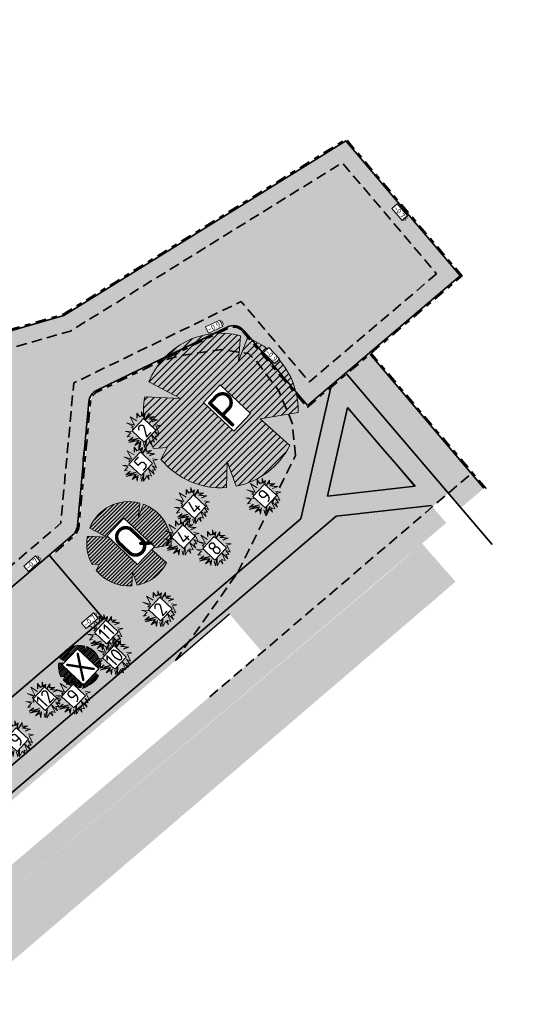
# Model space of a CAD drawing. Header units: metres. Extents: x 104013 to 108981, y 427946 to 428479.
# Tile 29 of 256: x 104606 to 104642, y 428227 to 428297. Entities that reach past the tile are written whole.
import ezdxf

# ---------------------------------------------------------------- set-up
doc = ezdxf.new("R2010")
doc.units = ezdxf.units.M
doc.linetypes.add('DASHED2', pattern=[0.375, 0.25, -0.125])
doc.linetypes.add('VH-OPSLUITBAND', pattern=[10, 4, -2, 2, -2])
for name, color, linetype, true_color in [('_ERFTOEGANGSWEG', 2, 'Continuous', 0xffff00), ('N-WE-VH-RITTERTEGEL', 7, 'Continuous', 0xa5cd98), ('N-WE-VH-VERHARDING-AP_GROEN1', 7, 'Continuous', 0xdbffb8), ('N-WE-VH-VERHARDING-AP_PLEIN', 7, 'Continuous', 0x7f6f3f), ('N-WE-VH-VERHARDING-AP_RIJBAAN-ELEMENT', 7, 'Continuous', 0x7f4f3f)]:
    doc.layers.add(name, color=color, linetype=linetype, true_color=true_color)
for name, color, linetype, lineweight in [("N-WE-GR-BOOM-S (Betula albosinensis 'Fascination'", 162, 'Continuous', 0), ('N-WE-GR-BOOM-S (Sorbus aucuparia)', 117, 'Continuous', 0), ('N-WE-GR-HEESTER-S (Cornus mas)', 84, 'Continuous', 0), ('N-WE-GR-HEESTER-S (Corylus avellana)', 114, 'Continuous', 0), ('N-WE-GR-HEESTER-S (Euonymus europaeus)', 104, 'Continuous', 0), ("N-WE-GR-HEESTER-S (Hypericum 'Hidcote')", 34, 'Continuous', 0), ('N-WE-GR-HEESTER-S (Ilex x aquipernyi)', 124, 'Continuous', 0), ('N-WE-GR-HEESTER-S (Rhamnus frangula)', 94, 'Continuous', 0), ('N-WE-GR-HEESTER-S (Sambucus nigra)', 64, 'Continuous', 0), ('N-WE-GR-HEESTER-S (Viburnum bodnantense)', 74, 'Continuous', 0), ('N-WE-GR-SOORTAANDUIDING-T25 (BOMEN)', 7, 'Continuous', 0), ('N-WE-GR-SOORTAANDUIDING-T25 (HEESTERS)', 7, 'Continuous', 0), ('N-WE-GW-HOOGTE_AFWERKHOOGTE-T25', 7, 'Continuous', 0), ('N-WE-VH-KANTOPSLUITING_OPSLUITBAND-G', 150, 'VH-OPSLUITBAND', 35), ('N-WE-VH-VERHARDING-G', 7, 'Continuous', 35)]:
    doc.layers.add(name, color=color, linetype=linetype, lineweight=lineweight)
for name, color, linetype, lineweight, true_color in [("N-WE-GR-BOOM-S (Juglans regia 'Broadview')", 7, 'Continuous', 0, 0x00b8b8), ('N-WE-GR-GRAS_KRUIDENRIJK-V', 7, 'Continuous', 18, 0xa5cd98), ('N-WE-VH-VERHARDING_HALFVERHARDING-V', 7, 'Continuous', 18, 0xd7aa8c)]:
    doc.layers.add(name, color=color, linetype=linetype, lineweight=lineweight, true_color=true_color)
doc.layers.add('N-WE-VH-VERHARDING-AP_BEBOUWING', color=41, linetype='Continuous')
doc.styles.add('NLCS-ISO-M200-T25', font='NLCS-ISO.ttf', dxfattribs={"height": 0.5})
doc.styles.add('NLCS-ISO-M500-T25', font='NLCS-ISO.ttf', dxfattribs={"height": 1.25})

# ---------------------------------------------------------------- blocks, each defined once
blk = doc.blocks.new('SGR-BOOM_08')
h = blk.add_hatch()
h.set_pattern_fill('ANSI31', color=256, scale=0.1)
h.set_pattern_definition([(45, (0, 0), (-0.2245064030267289, 0.2245064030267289), [])])
h.paths.add_polyline_path([(1.729677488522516, 4.72825667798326), (1.139276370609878, 3.206509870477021), (1.287418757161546, 4.867314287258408, 0.3794379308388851), (-4.677869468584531, 1.861647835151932), (-2.630086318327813, 0.7854955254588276), (-4.954333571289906, 0.8959767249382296, 0.1748934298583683), (-4.384991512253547, -2.473872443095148), (-3.501537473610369, -2.418451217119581), (-3.897906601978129, -3.186615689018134, 0.2439594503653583), (0.3605688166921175, -5.021771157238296), (0.4192016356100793, -3.330164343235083), (0.9916979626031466, -4.936064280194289, 0.2301548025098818), (4.494088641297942, -2.269661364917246), (2.562831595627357, -0.5501398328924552), (5.033028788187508, -0.1296790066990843, 0.3219437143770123)])
h.paths.add_polyline_path([(0.15, 0, -1), (-0.15, 0, -1)], flags=16)
at = {"ltscale": 20, "flags": 128}
for points in [[(1.287419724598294, 4.867325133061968), (1.139276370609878, 3.206509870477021), (1.729681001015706, 4.728265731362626)], [(-4.954350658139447, 0.8959775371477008), (-2.630086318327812, 0.7854955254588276), (-4.677881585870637, 1.861654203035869)], [(5.033035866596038, -0.1296778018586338), (2.562831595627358, -0.5501398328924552), (4.494110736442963, -2.269681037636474)], [(-3.897908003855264, -3.186618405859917), (-3.501537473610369, -2.418451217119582), (-4.385006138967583, -2.473873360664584)], [(0.991715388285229, -4.936113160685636), (0.4192016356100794, -3.330164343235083), (0.3605683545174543, -5.021784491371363)]]:
    blk.add_lwpolyline(points, dxfattribs=at)
blk.add_lwpolyline([(5.033028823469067, -0.129677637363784, 0.3219436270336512), (1.729677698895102, 4.72825660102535, 0.3219436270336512)], format="xyb", dxfattribs=at)
blk.add_circle((0, 0), 0.15)
at = {"ltscale": 20}
for start, end in [(75.18440999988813, 158.298953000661), (169.7490490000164, 209.4302330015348), (281.3600670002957, 333.2046490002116), (219.2666920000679, 274.1068389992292)]:
    blk.add_arc((0, 0), 5.034699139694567, start, end, dxfattribs=at)
blk = doc.blocks.new('SGR-HEESTER_06')
at = {"ltscale": 0.5, "flags": 128}
for points in [[(-0.2472573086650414, 0.4038295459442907), (-0.5700983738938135, 0.6023965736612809), (-0.3528016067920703, 0.1990556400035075), (-0.7377243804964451, 0.3107499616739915), (-0.4148887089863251, 0.1556192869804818), (-0.5018031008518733, 0.09356819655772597), (-0.4024669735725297, 0.06254265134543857), (-0.4583459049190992, -0.01812612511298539), (-0.4148887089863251, -0.1049988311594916), (-0.7998060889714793, -0.08017721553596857), (-0.5390521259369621, -0.1608459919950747), (-0.7066835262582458, -0.3594130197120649), (-0.5638902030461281, -0.3345914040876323)], [(-0.2472573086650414, 0.5341386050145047), (-0.2472573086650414, 0.776141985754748), (-0.1044639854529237, 0.6148073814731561), (-0.1044639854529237, 0.6148073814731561), (-0.01754959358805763, 0.6520368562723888), (-0.01754959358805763, 0.856810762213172), (0.04453750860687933, 0.6520368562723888), (0.150076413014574, 0.757527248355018), (0.1314519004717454, 0.6520368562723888), (0.09420287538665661, 0.3914187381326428), (0.3363323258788, 0.7699380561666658), (0.3425404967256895, 0.5899857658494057), (0.5846699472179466, 0.6086005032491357), (0.3984140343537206, 0.5031130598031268), (0.7398796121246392, 0.4596767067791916), (0.4915419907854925, 0.3603931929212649)], [(-0.2319376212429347, 0.5341386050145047), (-0.2319376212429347, 0.7357183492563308), (-0.1086026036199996, 0.5963686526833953), (-0.002229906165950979, 0.6419330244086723), (-0.002229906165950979, 0.7534854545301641), (0.03729225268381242, 0.6231345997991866), (0.1265426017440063, 0.7123439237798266), (0.1163218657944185, 0.6544530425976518), (0.06904243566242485, 0.3236557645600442), (0.322718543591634, 0.7202258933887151), (0.3277809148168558, 0.5734861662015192), (0.5173105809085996, 0.5880570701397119), (0.3507627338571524, 0.4937314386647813), (0.6792688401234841, 0.4519436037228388), (0.4858549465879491, 0.3746181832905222)], [(0.6281271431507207, 0.2238772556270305), (0.8764647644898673, 0.1866477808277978), (0.6715843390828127, 0.1308006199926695), (0.8267940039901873, -0.2042823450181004), (0.6281271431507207, -0.1112027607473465), (0.7709204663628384, -0.3159766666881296), (0.6281271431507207, -0.3097697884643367), (0.7150415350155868, -0.5207476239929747), (0.4232467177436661, -0.2291039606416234), (0.5908781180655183, -0.607620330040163), (0.4232467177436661, -0.5517761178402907), (0.4791256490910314, -0.7627510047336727), (0.3549568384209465, -0.6014164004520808), (0.2059553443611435, -0.8558305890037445), (0.2121635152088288, -0.4028493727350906), (0.1252437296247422, -0.8620345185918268), (0.06937019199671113, -0.6448527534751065)], [(-0.04859044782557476, -0.5641839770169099), (-0.09204764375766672, -0.849626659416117), (-0.1355102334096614, -0.6448527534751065), (-0.3403852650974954, -0.7689578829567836), (-0.1727592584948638, -0.5331584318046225), (-0.6259719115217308, -0.6324419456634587), (-0.2720953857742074, -0.4586965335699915), (-0.6383882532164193, -0.5455692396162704), (-0.439721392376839, -0.3780277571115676)], [(-0.0637356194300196, -0.5618782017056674), (-0.0945297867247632, -0.764145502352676), (-0.1250019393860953, -0.6205760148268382), (-0.2850105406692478, -0.7175028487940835), (-0.1372907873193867, -0.5097055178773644), (-0.5055299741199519, -0.590374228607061), (-0.1428207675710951, -0.4122921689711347), (-0.5793531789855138, -0.5158234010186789), (-0.4298450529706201, -0.3897388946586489)]]:
    blk.add_lwpolyline(points, dxfattribs=at)

msp = doc.modelspace()

# ---------------------------------------------------------------- hatches: boundary and pattern name
at = {"layer": '_ERFTOEGANGSWEG'}
h = msp.add_hatch(color=256, dxfattribs=at)
h.dxf.hatch_style = 1
edge = h.paths.add_edge_path(flags=0)
edge.add_arc((104584.3619281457, 428262.0519057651), 0.9999999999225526, 106.0232834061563, 186.6107496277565)
edge.add_line((104583.3685769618, 428261.9367822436), (104584.2104531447, 428254.6725959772))
edge.add_arc((104585.2038043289, 428254.7877194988), 1.000000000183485, 186.6107496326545, 263.4261880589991)
edge.add_line((104585.0893212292, 428253.7942943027), (104591.1296219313, 428253.098205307))
edge.add_arc((104591.2441050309, 428254.0916305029), 0.9999999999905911, 263.4261880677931, 310.4540555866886)
edge.add_line((104591.8929431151, 428253.3307040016), (104603.6970827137, 428263.3960326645))
edge.add_arc((104603.0482446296, 428264.1569591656), 0.9999999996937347, 310.4540555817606, 354.7104864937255)
edge.add_line((104604.0439862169, 428264.0647708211), (104604.354180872, 428267.4152346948))
edge.add_arc((104603.3584392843, 428267.5074230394), 1.000000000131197, 354.7104864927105, 466.0232834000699)
edge.add_line((104603.0824113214, 428268.4685726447), (104584.0859001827, 428263.0130553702))
edge = h.paths.add_edge_path(flags=0)
edge.add_arc((104584.3619281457, 428262.0519057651), 0.9999999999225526, 106.0232834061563, 186.6107496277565)
edge.add_line((104583.3685769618, 428261.9367822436), (104584.2104531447, 428254.6725959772))
edge.add_arc((104585.2038043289, 428254.7877194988), 1.000000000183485, 186.6107496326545, 263.4261880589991)
edge.add_line((104585.0893212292, 428253.7942943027), (104591.1296219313, 428253.098205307))
edge.add_arc((104591.2441050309, 428254.0916305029), 0.9999999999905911, 263.4261880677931, 310.4540555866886)
edge.add_line((104591.8929431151, 428253.3307040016), (104603.6970827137, 428263.3960326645))
edge.add_arc((104603.0482446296, 428264.1569591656), 0.9999999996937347, 310.4540555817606, 354.7104864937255)
edge.add_line((104604.0439862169, 428264.0647708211), (104604.354180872, 428267.4152346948))
edge.add_arc((104603.3584392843, 428267.5074230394), 1.000000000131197, 354.7104864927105, 466.0232834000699)
edge.add_line((104603.0824113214, 428268.4685726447), (104584.0859001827, 428263.0130553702))
edge = h.paths.add_edge_path()
edge.add_line((104626.2697405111, 428269.7119340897), (104632.6162711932, 428275.0998922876))
edge.add_line((104632.6162711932, 428275.0998922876), (104637.2144557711, 428279.003572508))
edge.add_line((104637.2144557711, 428279.003572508), (104634.9705629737, 428281.6466766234))
edge.add_line((104634.9705629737, 428281.6466766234), (104629.0151798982, 428288.6615828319))
edge.add_line((104629.0151798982, 428288.6615828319), (104627.4430445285, 428287.6877652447))
edge.add_line((104627.4430445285, 428287.6877652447), (104608.8156351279, 428276.1495101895))
edge.add_line((104608.8156351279, 428276.1495101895), (104580.5214545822, 428268.0238396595))
edge.add_line((104580.5214545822, 428268.0238396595), (104571.3504484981, 428277.0894801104))
edge.add_line((104571.3504484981, 428277.0894801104), (104571.4442172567, 428277.1418820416))
edge.add_line((104571.4442172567, 428277.1418820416), (104562.1116496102, 428294.923179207))
edge.add_line((104562.1116496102, 428294.923179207), (104556.8874541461, 428292.1813218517))
edge.add_line((104556.8874541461, 428292.1813218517), (104565.6045703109, 428275.5726414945))
edge.add_line((104565.6045703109, 428275.5726414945), (104565.6355364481, 428275.5136048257))
edge.add_line((104565.6355364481, 428275.5136048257), (104580.5177786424, 428248.4827362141))
edge.add_line((104580.5177786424, 428248.4827362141), (104593.7186483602, 428246.9614576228))
edge.add_line((104593.7186483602, 428246.9614576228), (104593.6984594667, 428246.9851341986))
edge.add_line((104593.6984594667, 428246.9851341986), (104607.7755997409, 428258.9886387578))
edge.add_line((104607.7755997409, 428258.9886387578), (104609.4466120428, 428260.4135022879))
edge.add_arc((104608.7977739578, 428261.1744287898), 1.000000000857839, 310.4540555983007, 354.7104864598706)
edge.add_line((104609.7935155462, 428261.0822404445), (104610.6176164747, 428269.9834911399))
edge.add_arc((104611.6133580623, 428269.8913027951), 1.000000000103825, 115.93727450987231, 174.7104864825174, ccw=False)
edge.add_line((104611.1759711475, 428270.7905762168), (104620.5129282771, 428275.3318678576))
edge.add_arc((104620.9503151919, 428274.4325944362), 0.999999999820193, 40.32996452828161, 115.93727451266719, ccw=False)
edge.add_line((104621.7126451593, 428275.0797829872), (104626.2697405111, 428269.7119340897))
h.paths.add_polyline_path([(104633.7737157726, 428281.5113103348), (104628.809963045, 428287.3581650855), (104609.2246212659, 428275.2265442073), (104580.2347936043, 428266.9010941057), (104570.7891319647, 428276.2382345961), (104561.6909199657, 428293.5730150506), (104558.23745125, 428291.7609550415), (104566.5163534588, 428275.9871667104), (104581.1449030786, 428249.4170842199), (104593.3586444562, 428248.0095630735), (104608.7977739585, 428261.1744287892), (104609.7257090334, 428271.1972093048), (104621.4708210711, 428276.9097747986), (104626.3848819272, 428271.1214526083), (104635.8049372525, 428279.1187139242)], flags=16)
h = msp.add_hatch(color=256, dxfattribs=at)
h.dxf.hatch_style = 1
edge = h.paths.add_edge_path(flags=16)
edge.add_line((104603.6970827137, 428263.3960326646), (104591.8929431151, 428253.3307040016))
edge.add_arc((104591.2441050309, 428254.0916305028), 0.9999999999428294, 263.4261880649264, 310.4540555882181, ccw=False)
edge.add_line((104591.1296219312, 428253.098205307), (104585.0893212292, 428253.7942943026))
edge.add_arc((104585.2038043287, 428254.7877194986), 0.9999999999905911, 186.6107496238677, 263.4261880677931, ccw=False)
edge.add_line((104584.2104531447, 428254.6725959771), (104583.3685769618, 428261.9367822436))
edge.add_arc((104584.3619281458, 428262.051905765), 1.00000000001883, 106.02328341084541, 186.6107496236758, ccw=False)
edge.add_line((104584.0859001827, 428263.0130553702), (104603.0824113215, 428268.4685726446))
edge.add_arc((104603.3584392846, 428267.5074230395), 0.999999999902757, -5.289513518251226, 106.0232834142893, ccw=False)
edge.add_line((104604.354180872, 428267.4152346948), (104604.0439862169, 428264.0647708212))
edge.add_arc((104603.0482446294, 428264.1569591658), 0.9999999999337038, 310.45405558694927, 354.7104864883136, ccw=False)
edge = h.paths.add_edge_path(flags=0)
edge.add_line((104603.6321989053, 428263.4721253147), (104591.8280593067, 428253.4067966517))
edge.add_arc((104591.2441050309, 428254.091630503), 0.9000000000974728, 263.42618806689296, 310.45405558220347, ccw=False)
edge.add_line((104591.1410702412, 428253.1975478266), (104585.1007695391, 428253.8936368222))
edge.add_arc((104585.2038043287, 428254.7877194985), 0.8999999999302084, 186.6107496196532, 263.42618806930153, ccw=False)
edge.add_line((104584.3097882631, 428254.6841083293), (104583.4679120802, 428261.9482945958))
edge.add_arc((104584.3619281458, 428262.051905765), 0.9000000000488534, 106.02328341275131, 186.6107496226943, ccw=False)
edge.add_line((104584.113502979, 428262.9169404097), (104603.1100141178, 428268.3724576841))
edge.add_arc((104603.3584392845, 428267.5074230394), 0.9000000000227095, -5.2895135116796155, 106.02328340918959, ccw=False)
edge.add_line((104604.2546067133, 428267.4244535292), (104603.9444120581, 428264.0739896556))
edge.add_arc((104603.0482446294, 428264.1569591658), 0.899999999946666, 310.4540555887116, 354.71048648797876, ccw=False)
h.paths.add_polyline_path([(104626.3848819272, 428271.1214526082), (104629.9554311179, 428274.1527102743), (104635.8049372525, 428279.1187139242), (104633.7737157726, 428281.5113103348), (104628.8099630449, 428287.3581650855), (104627.9696301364, 428286.8376431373), (104609.224621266, 428275.2265442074), (104580.2347936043, 428266.9010941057), (104570.7891319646, 428276.2382345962), (104561.6909199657, 428293.5730150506), (104558.23745125, 428291.7609550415), (104566.5163534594, 428275.9871667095), (104581.1449030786, 428249.4170842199), (104593.3586444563, 428248.0095630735), (104608.7977739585, 428261.1744287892), (104609.7257090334, 428271.1972093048), (104621.4708210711, 428276.9097747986)])
at = {"layer": 'N-WE-GR-GRAS_KRUIDENRIJK-V'}
h = msp.add_hatch(color=256, dxfattribs=at)
h.dxf.hatch_style = 1
h.paths.add_polyline_path([(104614.0719753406, 428251.6045483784), (104611.6686282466, 428254.42307975), (104597.6675806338, 428242.4844590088), (104597.7342678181, 428242.4063373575), (104573.5618686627, 428221.7946578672), (104553.6103121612, 428204.6355451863), (104547.9676573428, 428203.3685190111), (104548.2720379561, 428202.8184445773), (104560.3816141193, 428205.8300557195)])
edge = h.paths.add_edge_path()
edge.add_line((104608.9948500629, 428259.870584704), (104607.853460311, 428258.8973275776))
edge.add_line((104607.853460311, 428258.8973275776), (104614.0719753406, 428251.6045483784))
edge.add_line((104614.0719753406, 428251.6045483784), (104615.2134385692, 428252.5777193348))
edge.add_line((104615.2134385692, 428252.5777193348), (104616.1943348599, 428253.4139966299))
edge.add_line((104616.1943348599, 428253.4139966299), (104618.6654652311, 428255.5207945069))
edge.add_line((104618.6654652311, 428255.5207945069), (104621.2985079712, 428257.7656331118))
edge.add_line((104621.2985079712, 428257.7656331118), (104625.4055815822, 428266.1227260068))
edge.add_line((104625.4055815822, 428266.1227260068), (104625.189376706, 428268.4502381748))
edge.add_line((104625.189376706, 428268.4502381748), (104624.2153222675, 428270.7658198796))
edge.add_line((104624.2153222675, 428270.7658198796), (104622.6794055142, 428272.8162155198))
edge.add_line((104622.6794055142, 428272.8162155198), (104622.0506030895, 428273.4246182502))
edge.add_line((104622.0506030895, 428273.4246182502), (104620.1398669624, 428273.7236033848))
edge.add_line((104620.1398669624, 428273.7236033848), (104617.2201619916, 428273.2898740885))
edge.add_line((104617.2201619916, 428273.2898740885), (104615.6985359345, 428272.856811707))
edge.add_line((104615.6985359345, 428272.856811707), (104611.2284575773, 428270.6826634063))
edge.add_arc((104611.6133580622, 428269.8913027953), 0.8800000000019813, 115.9372745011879, 174.7104864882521)
edge.add_line((104610.7371054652, 428269.9724285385), (104609.9130045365, 428261.0711778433))
edge.add_arc((104608.7977739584, 428261.1744287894), 1.12000000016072, 310.4540555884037, 354.7104864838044, ccw=False)
edge.add_line((104609.5244726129, 428260.3221911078), (104608.9948500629, 428259.870584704))
h = msp.add_hatch(color=256, dxfattribs=at)
h.dxf.hatch_style = 1
h.paths.add_polyline_path([(104638.9105489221, 428263.7840371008), (104637.265368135, 428262.3791092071), (104636.3652197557, 428263.4331895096), (104638.0134586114, 428264.8407288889)])
h = msp.add_hatch(color=256, dxfattribs=at)
h.dxf.hatch_style = 1
edge = h.paths.add_edge_path()
edge.add_line((104616.8254909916, 428251.4384698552), (104617.7908266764, 428252.8039546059))
edge.add_line((104617.7908266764, 428252.8039546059), (104561.0861765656, 428204.4595864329))
edge.add_line((104561.0861765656, 428204.4595864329), (104549.3766505, 428201.5474664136))
edge.add_arc((104553.8114723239, 428205.5887973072), 6.000000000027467, 222.3420494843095, 310.4659775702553)
edge.add_line((104557.7054507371, 428201.0240484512), (104557.6420056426, 428200.9695722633))
edge.add_line((104557.6420056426, 428200.9695722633), (104557.6828461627, 428200.9023579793))
edge.add_line((104557.6828461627, 428200.9023579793), (104616.8254909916, 428251.4384698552))
at = {"layer": 'N-WE-VH-RITTERTEGEL'}
h = msp.add_hatch(color=256, dxfattribs=at)
h.dxf.hatch_style = 1
edge = h.paths.add_edge_path()
edge.add_line((104625.4055815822, 428266.1227260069), (104626.7915107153, 428268.9428211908))
edge.add_line((104626.7915107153, 428268.9428211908), (104621.6364121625, 428275.0150641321))
edge.add_arc((104620.9503151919, 428274.4325944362), 0.8999999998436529, 40.32996452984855, 115.937274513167)
edge.add_line((104620.5566669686, 428275.2419405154), (104615.588312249, 428272.8254414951))
edge.add_line((104615.588312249, 428272.8254414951), (104617.2201619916, 428273.2898740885))
edge.add_line((104617.2201619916, 428273.2898740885), (104620.1398669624, 428273.7236033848))
edge.add_line((104620.1398669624, 428273.7236033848), (104622.0506030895, 428273.4246182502))
edge.add_line((104622.0506030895, 428273.4246182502), (104622.6794055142, 428272.8162155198))
edge.add_line((104622.6794055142, 428272.8162155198), (104624.2153222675, 428270.7658198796))
edge.add_line((104624.2153222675, 428270.7658198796), (104625.189376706, 428268.4502381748))
edge.add_line((104625.189376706, 428268.4502381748), (104625.4055815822, 428266.1227260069))
h.paths.add_polyline_path([(104632.4615914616, 428262.2639754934), (104628.4131668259, 428261.8601840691), (104617.7908266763, 428252.8039546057), (104616.8254909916, 428251.4384698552), (104620.6902255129, 428254.7813270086), (104623.0280564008, 428252.0437100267), (104633.5267896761, 428261.0092676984)])
h.paths.add_polyline_path([(104625.7879962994, 428261.5932112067), (104627.3247195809, 428268.3147490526), (104626.7915107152, 428268.9428211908), (104621.2985079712, 428257.7656331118)])
h = msp.add_hatch(color=256, dxfattribs=at)
h.dxf.hatch_style = 1
h.paths.add_polyline_path([(104629.0788496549, 428271.9655819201), (104636.3652197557, 428263.4331895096), (104638.0134586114, 428264.8407288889), (104630.755973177, 428273.3893946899)])
h.paths.add_polyline_path([(104635.1612286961, 428262.5332383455), (104632.4615914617, 428262.2639754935), (104633.5267896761, 428261.0092676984), (104635.2245460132, 428262.4590933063)])
h.paths.add_polyline_path([(104627.9353498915, 428270.9947950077), (104626.2582263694, 428269.5709822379), (104627.3247195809, 428268.3147490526), (104627.9370062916, 428270.9928553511)])
h = msp.add_hatch(color=256, dxfattribs=at)
h.dxf.hatch_style = 1
h.paths.add_polyline_path([(104632.6507650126, 428265.4730095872), (104631.6766684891, 428266.6136837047), (104629.1507593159, 428269.5715417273), (104627.6992367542, 428263.2226668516), (104630.4155505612, 428263.5673452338), (104633.9749643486, 428263.9223625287)])
at = {"layer": 'N-WE-VH-VERHARDING-AP_BEBOUWING'}
h = msp.add_hatch(color=256, dxfattribs=at)
h.dxf.hatch_style = 1
h.paths.add_polyline_path([(104454.7128699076, 428270.7965563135), (104450.7995563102, 428275.3447402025), (104436.7759893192, 428263.2786899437), (104440.6893029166, 428258.7305060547)])
h.paths.add_polyline_path([(104521.4098232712, 428246.2541058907), (104519.5259065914, 428251.9511540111), (104499.1053883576, 428245.2241610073), (104500.9891623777, 428239.5275442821)])
h.paths.add_polyline_path([(104593.6984605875, 428246.9851351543), (104593.8092281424, 428246.8503573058), (104597.5932500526, 428242.417510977), (104611.6686282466, 428254.42307975), (104607.7755997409, 428258.9886387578)])
at = {"layer": 'N-WE-VH-VERHARDING-AP_GROEN1'}
h = msp.add_hatch(color=256, dxfattribs=at)
h.dxf.hatch_style = 1
h.paths.add_polyline_path([(104634.4787044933, 428259.8237365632), (104636.8768554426, 428257.0912380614), (104610.1913871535, 428234.2419719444), (104562.1279249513, 428193.0457581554), (104512.9748697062, 428151.0116261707), (104456.56775779, 428102.9269247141), (104454.06659332, 428105.8609860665), (104486.7927435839, 428133.7457562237), (104514.9812805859, 428157.94289619), (104529.7364033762, 428170.5187765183), (104546.6761082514, 428184.9642625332), (104573.9512437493, 428208.1849829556), (104599.5802951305, 428230.3036239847), (104632.5781187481, 428258.1739839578)])
at = {"layer": 'N-WE-VH-VERHARDING-AP_PLEIN'}
h = msp.add_hatch(color=256, dxfattribs=at)
h.dxf.hatch_style = 1
edge = h.paths.add_edge_path(flags=16)
edge.add_line((104603.6970827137, 428263.3960326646), (104591.8929431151, 428253.3307040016))
edge.add_arc((104591.2441050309, 428254.0916305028), 0.9999999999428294, 263.4261880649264, 310.4540555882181, ccw=False)
edge.add_line((104591.1296219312, 428253.098205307), (104585.0893212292, 428253.7942943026))
edge.add_arc((104585.2038043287, 428254.7877194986), 0.9999999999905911, 186.6107496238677, 263.4261880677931, ccw=False)
edge.add_line((104584.2104531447, 428254.6725959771), (104583.3685769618, 428261.9367822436))
edge.add_arc((104584.3619281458, 428262.051905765), 1.00000000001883, 106.02328341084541, 186.6107496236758, ccw=False)
edge.add_line((104584.0859001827, 428263.0130553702), (104603.0824113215, 428268.4685726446))
edge.add_arc((104603.3584392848, 428267.5074230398), 0.9999999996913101, -5.28951353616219, 106.0232834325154, ccw=False)
edge.add_line((104604.354180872, 428267.4152346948), (104604.0439862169, 428264.0647708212))
edge.add_arc((104603.0482446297, 428264.1569591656), 0.9999999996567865, 310.4540555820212, 354.7104864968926, ccw=False)
edge = h.paths.add_edge_path(flags=0)
edge.add_line((104603.6321989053, 428263.4721253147), (104591.8280593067, 428253.4067966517))
edge.add_arc((104591.2441050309, 428254.091630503), 0.9000000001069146, 263.4261880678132, 310.4540555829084, ccw=False)
edge.add_line((104591.1410702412, 428253.1975478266), (104585.1007695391, 428253.8936368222))
edge.add_arc((104585.2038043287, 428254.7877194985), 0.8999999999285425, 186.6107496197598, 263.42618807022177, ccw=False)
edge.add_line((104584.3097882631, 428254.6841083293), (104583.4679120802, 428261.9482945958))
edge.add_arc((104584.3619281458, 428262.051905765), 0.9000000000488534, 106.02328341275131, 186.6107496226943, ccw=False)
edge.add_line((104584.113502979, 428262.9169404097), (104603.1100141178, 428268.3724576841))
edge.add_arc((104603.3584392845, 428267.5074230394), 0.9000000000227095, -5.2895135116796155, 106.02328340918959, ccw=False)
edge.add_line((104604.2546067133, 428267.4244535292), (104603.9444120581, 428264.0739896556))
edge.add_arc((104603.0482446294, 428264.1569591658), 0.899999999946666, 310.4540555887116, 354.71048648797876, ccw=False)
h.paths.add_polyline_path([(104626.4079102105, 428271.403356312), (104629.8259934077, 428274.3051762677), (104635.5230335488, 428279.1417422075), (104633.6212497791, 428281.3818726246), (104628.7689196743, 428287.0974815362), (104628.074947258, 428286.6676187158), (104609.3064184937, 428275.0419510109), (104580.1774614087, 428266.6765449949), (104570.6120416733, 428276.1452882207), (104561.6067654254, 428293.3029986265), (104558.507498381, 428291.6767907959), (104566.691554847, 428276.0836264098), (104581.2703279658, 428249.603953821), (104593.295092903, 428248.2182104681), (104608.6061229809, 428261.2738464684), (104609.5369441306, 428271.3277999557), (104621.522871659, 428277.1574928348)])
at = {"layer": 'N-WE-VH-VERHARDING-AP_RIJBAAN-ELEMENT'}
h = msp.add_hatch(color=256, dxfattribs=at)
h.dxf.hatch_style = 1
edge = h.paths.add_edge_path(flags=0)
edge.add_arc((104584.3619281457, 428262.0519057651), 0.9999999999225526, 106.0232834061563, 186.6107496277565)
edge.add_line((104583.3685769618, 428261.9367822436), (104584.2104531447, 428254.6725959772))
edge.add_arc((104585.2038043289, 428254.7877194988), 1.000000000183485, 186.6107496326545, 263.4261880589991)
edge.add_line((104585.0893212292, 428253.7942943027), (104591.1296219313, 428253.098205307))
edge.add_arc((104591.2441050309, 428254.0916305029), 0.9999999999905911, 263.4261880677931, 310.4540555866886)
edge.add_line((104591.8929431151, 428253.3307040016), (104603.6970827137, 428263.3960326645))
edge.add_arc((104603.0482446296, 428264.1569591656), 0.9999999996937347, 310.4540555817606, 354.7104864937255)
edge.add_line((104604.0439862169, 428264.0647708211), (104604.354180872, 428267.4152346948))
edge.add_arc((104603.3584392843, 428267.5074230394), 1.000000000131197, 354.7104864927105, 466.0232834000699)
edge.add_line((104603.0824113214, 428268.4685726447), (104584.0859001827, 428263.0130553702))
edge = h.paths.add_edge_path(flags=0)
edge.add_arc((104584.3619281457, 428262.0519057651), 0.9999999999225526, 106.0232834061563, 186.6107496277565)
edge.add_line((104583.3685769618, 428261.9367822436), (104584.2104531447, 428254.6725959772))
edge.add_arc((104585.2038043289, 428254.7877194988), 1.000000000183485, 186.6107496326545, 263.4261880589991)
edge.add_line((104585.0893212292, 428253.7942943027), (104591.1296219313, 428253.098205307))
edge.add_arc((104591.2441050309, 428254.0916305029), 0.9999999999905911, 263.4261880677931, 310.4540555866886)
edge.add_line((104591.8929431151, 428253.3307040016), (104603.6970827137, 428263.3960326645))
edge.add_arc((104603.0482446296, 428264.1569591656), 0.9999999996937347, 310.4540555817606, 354.7104864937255)
edge.add_line((104604.0439862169, 428264.0647708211), (104604.354180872, 428267.4152346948))
edge.add_arc((104603.3584392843, 428267.5074230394), 1.000000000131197, 354.7104864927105, 466.0232834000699)
edge.add_line((104603.0824113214, 428268.4685726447), (104584.0859001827, 428263.0130553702))
edge = h.paths.add_edge_path()
edge.add_line((104626.2697405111, 428269.7119340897), (104632.6162711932, 428275.0998922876))
edge.add_line((104632.6162711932, 428275.0998922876), (104637.2144557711, 428279.003572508))
edge.add_line((104637.2144557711, 428279.003572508), (104634.9705629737, 428281.6466766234))
edge.add_line((104634.9705629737, 428281.6466766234), (104629.0151798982, 428288.6615828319))
edge.add_line((104629.0151798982, 428288.6615828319), (104627.4430445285, 428287.6877652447))
edge.add_line((104627.4430445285, 428287.6877652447), (104608.8156351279, 428276.1495101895))
edge.add_line((104608.8156351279, 428276.1495101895), (104580.5214545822, 428268.0238396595))
edge.add_line((104580.5214545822, 428268.0238396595), (104571.3504484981, 428277.0894801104))
edge.add_line((104571.3504484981, 428277.0894801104), (104571.4442172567, 428277.1418820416))
edge.add_line((104571.4442172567, 428277.1418820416), (104562.1116496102, 428294.923179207))
edge.add_line((104562.1116496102, 428294.923179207), (104556.8874541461, 428292.1813218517))
edge.add_line((104556.8874541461, 428292.1813218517), (104565.6045703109, 428275.5726414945))
edge.add_line((104565.6045703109, 428275.5726414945), (104565.6355364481, 428275.5136048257))
edge.add_line((104565.6355364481, 428275.5136048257), (104580.5177786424, 428248.4827362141))
edge.add_line((104580.5177786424, 428248.4827362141), (104593.7186483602, 428246.9614576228))
edge.add_line((104593.7186483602, 428246.9614576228), (104593.6984594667, 428246.9851341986))
edge.add_line((104593.6984594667, 428246.9851341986), (104607.7755997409, 428258.9886387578))
edge.add_line((104607.7755997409, 428258.9886387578), (104609.4466120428, 428260.4135022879))
edge.add_arc((104608.7977739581, 428261.1744287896), 1.000000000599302, 310.4540555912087, 354.7104864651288)
edge.add_line((104609.7935155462, 428261.0822404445), (104610.6176164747, 428269.9834911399))
edge.add_arc((104611.6133580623, 428269.8913027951), 1.000000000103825, 115.93727450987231, 174.7104864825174, ccw=False)
edge.add_line((104611.1759711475, 428270.7905762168), (104620.5129282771, 428275.3318678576))
edge.add_arc((104620.9503151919, 428274.4325944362), 0.999999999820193, 40.32996452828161, 115.93727451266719, ccw=False)
edge.add_line((104621.7126451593, 428275.0797829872), (104626.2697405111, 428269.7119340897))
h.paths.add_polyline_path([(104633.6212497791, 428281.3818726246), (104628.7689196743, 428287.0974815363), (104609.3064184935, 428275.0419510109), (104580.1774614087, 428266.6765449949), (104570.6120416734, 428276.1452882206), (104561.6067654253, 428293.3029986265), (104558.507498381, 428291.6767907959), (104566.6915548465, 428276.0836264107), (104581.2703279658, 428249.603953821), (104593.2950929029, 428248.218210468), (104608.6061229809, 428261.2738464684), (104609.5369441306, 428271.3277999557), (104621.522871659, 428277.1574928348), (104626.4079102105, 428271.403356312), (104635.5230335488, 428279.1417422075)], flags=16)
at = {"layer": 'N-WE-VH-VERHARDING_HALFVERHARDING-V'}
h = msp.add_hatch(color=256, dxfattribs=at)
h.paths.add_polyline_path([(104627.9353498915, 428270.9947950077), (104635.2245460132, 428262.4590933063), (104636.3652197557, 428263.4331895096), (104629.0788496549, 428271.96558192)])
h.paths.add_polyline_path([(104630.3591051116, 428263.5192218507), (104627.6992367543, 428263.2226668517), (104629.1507593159, 428269.5715417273), (104627.9379554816, 428270.9970070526), (104625.7879962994, 428261.5932112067), (104621.2985079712, 428257.7656331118), (104617.7908266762, 428252.8039546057), (104628.3224690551, 428261.7828583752), (104635.1518021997, 428262.5442768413), (104633.9495599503, 428263.9521112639)])
msp.add_hatch(color=256, dxfattribs=at).paths.add_polyline_path([(104615.2134385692, 428252.5777193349), (104560.3816141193, 428205.8300557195), (104548.2171322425, 428202.8047897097), (104539.1522575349, 428195.0454578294), (104530.913332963, 428180.5489818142), (104500.5964295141, 428154.7020814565), (104494.5089338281, 428152.7486073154), (104493.6181209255, 428153.7884065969), (104492.4789959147, 428152.8124997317), (104494.0182514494, 428151.0158073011), (104501.3409063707, 428153.3656433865), (104532.0871464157, 428179.578577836), (104540.3268262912, 428194.0763828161), (104548.9232108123, 428201.4346974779), (104561.0861765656, 428204.4595864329), (104616.1866956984, 428251.4363295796), (104617.7908266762, 428252.8039546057), (104621.2985079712, 428257.7656331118)])

# ---------------------------------------------------------------- linework, layer by layer
at = {"layer": 'N-WE-VH-KANTOPSLUITING_OPSLUITBAND-G', "ltscale": 0.2, "flags": 128}
for points in [[(104641.8235076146, 428340.0806302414, 0.06265681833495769), (104625.3039331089, 428337.1222307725, 0.08526956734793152), (104605.0345842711, 428326.7626810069, 0.0012218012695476), (104604.7720596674, 428326.5651494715, -0.01255641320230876), (104602.3393874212, 428324.5034224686, -0.009728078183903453), (104595.1845079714, 428318.9678593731, -0.03781888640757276), (104565.4918604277, 428300.2100715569), (104576.2498534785, 428279.7129180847), (104571.5153540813, 428277.067080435), (104572.5168564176, 428276.077084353), (104580.55012068, 428268.1361142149), (104608.7747365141, 428276.2418067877), (104629.0357015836, 428288.7919246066), (104637.3554076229, 428278.9920583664)], [(104620.5654147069, 428275.223955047), (104611.2284575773, 428270.6826634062, 0.2622201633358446), (104610.7371054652, 428269.9724285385), (104609.9130045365, 428261.0711778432, -0.1955417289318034), (104609.5244726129, 428260.3221911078), (104607.853460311, 428258.8973275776)]]:
    msp.add_lwpolyline(points, format="xyb", dxfattribs=at)
for points in [[(104626.2582263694, 428269.5709822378), (104637.3554076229, 428278.9920583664)], [(104621.6364121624, 428275.015064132), (104626.2582263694, 428269.5709822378)], [(104639.064444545, 428263.7572763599), (104630.8322061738, 428273.4541135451)]]:
    msp.add_lwpolyline(points, dxfattribs=at)
at = {"layer": 'N-WE-VH-KANTOPSLUITING_OPSLUITBAND-G', "ltscale": 0.2}
msp.add_arc((104620.9503151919, 428274.432594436), 0.9, 40.32903950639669, 115.9372745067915, dxfattribs=at)
at = {"layer": 'N-WE-VH-RITTERTEGEL', "flags": 128}
msp.add_lwpolyline([(104616.8254909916, 428251.4384698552), (104620.6902255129, 428254.7813270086)], dxfattribs=at)
at = {"layer": 'N-WE-VH-VERHARDING-G', "ltscale": 0.2, "flags": 128}
msp.add_lwpolyline([(104641.8731439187, 428340.1833296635, 0.06286153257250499), (104625.2741560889, 428337.2176945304, 0.0852695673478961), (104604.9746554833, 428326.8427343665, 0.001236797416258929), (104604.7085194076, 428326.6424729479, -0.01257231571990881), (104602.2766685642, 428324.5813092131, -0.00972807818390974), (104595.1248664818, 428319.0481270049, -0.03792613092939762), (104565.3570404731, 428300.2517655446), (104576.1160404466, 428279.7526935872), (104571.3504484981, 428277.0894801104), (104580.5214545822, 428268.0238396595), (104608.8156351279, 428276.1495101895), (104627.4430445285, 428287.6877652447), (104629.0151798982, 428288.6615828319), (104637.2791746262, 428278.9273395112)], format="xyb", dxfattribs=at)
at = {"layer": 'N-WE-VH-VERHARDING-G', "linetype": 'DASHED2', "ltscale": 3, "flags": 128}
msp.add_lwpolyline([(104635.5230335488, 428279.1417422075), (104626.4079102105, 428271.403356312), (104621.522871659, 428277.1574928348), (104609.5369441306, 428271.3277999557), (104608.6061229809, 428261.2738464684), (104593.295092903, 428248.2182104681), (104581.2703279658, 428249.603953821), (104566.6925168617, 428276.0818790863), (104558.507498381, 428291.6767907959), (104561.6067654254, 428293.3029986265), (104570.6264622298, 428276.1178128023), (104580.1774614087, 428266.6765449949), (104609.3064184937, 428275.0419510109), (104628.074947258, 428286.6676187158), (104628.7689196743, 428287.0974815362)], close=True, dxfattribs=at)
at = {"layer": 'N-WE-VH-VERHARDING-G', "ltscale": 0.2, "flags": 128}
for points in [[(104626.269740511, 428269.7119340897), (104637.2144557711, 428279.003572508)], [(104621.7126451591, 428275.0797829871), (104626.269740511, 428269.7119340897)], [(104494.0182514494, 428151.0158073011), (104501.3409063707, 428153.3656433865), (104532.0871464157, 428179.578577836), (104540.3268262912, 428194.0763828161), (104548.9232108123, 428201.4346974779), (104561.0861765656, 428204.4595864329), (104628.3224690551, 428261.7828583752)], [(104494.508933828, 428152.7486073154), (104500.5964295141, 428154.7020814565), (104530.913332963, 428180.5489818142), (104530.913332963, 428180.5489818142), (104530.913332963, 428180.5489818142), (104539.1522575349, 428195.0454578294), (104548.2171322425, 428202.8047897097), (104560.3816141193, 428205.8300557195), (104625.7879962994, 428261.5932112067)]]:
    msp.add_lwpolyline(points, dxfattribs=at)
at = {"layer": 'N-WE-VH-VERHARDING-G', "flags": 128}
msp.add_lwpolyline([(104620.5129282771, 428275.3318678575), (104611.1759711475, 428270.7905762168, 0.2622201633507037), (104610.6176164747, 428269.9834911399), (104609.793515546, 428261.0822404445, -0.1955417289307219), (104609.4466120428, 428260.4135022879), (104607.7755997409, 428258.9886387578)], format="xyb", dxfattribs=at)
at = {"layer": 'N-WE-VH-VERHARDING-G', "linetype": 'DASHED2', "ltscale": 3, "flags": 128}
for points in [[(104625.4055815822, 428266.1227260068), (104625.189376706, 428268.4502381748), (104624.2153222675, 428270.7658198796), (104622.6794055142, 428272.8162155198), (104622.0506030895, 428273.4246182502), (104620.1398669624, 428273.7236033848), (104617.2201619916, 428273.2898740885), (104615.5453770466, 428272.8132219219)], [(104621.2985079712, 428257.7656331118), (104625.4055815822, 428266.1227260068)], [(104619.2932096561, 428248.854279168), (104638.0134586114, 428264.8407288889)], [(104616.8254909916, 428251.4384698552), (104621.2985079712, 428257.7656331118)]]:
    msp.add_lwpolyline(points, dxfattribs=at)
at = {"layer": 'N-WE-VH-VERHARDING-G', "flags": 128}
for points in [[(104638.9105489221, 428263.7840371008), (104630.755973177, 428273.3893946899)], [(104629.0774366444, 428271.9672365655), (104639.5096485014, 428259.7510405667)], [(104625.7879962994, 428261.5932112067), (104627.9379554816, 428270.9970070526)], [(104627.6992367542, 428263.2226668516), (104629.1507593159, 428269.5715417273)], [(104629.1507593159, 428269.5715417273), (104631.6766684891, 428266.6136837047)], [(104631.6766684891, 428266.6136837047), (104632.6507650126, 428265.4730095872)], [(104632.6507650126, 428265.4730095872), (104633.9495599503, 428263.9521112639)], [(104632.6507650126, 428265.4730095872), (104633.9749643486, 428263.9223625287)], [(104627.6992367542, 428263.2226668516), (104633.9749643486, 428263.9223625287)], [(104628.3224690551, 428261.7828583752), (104635.1518021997, 428262.5442768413)]]:
    msp.add_lwpolyline(points, dxfattribs=at)
at = {"layer": 'N-WE-VH-VERHARDING-G'}
for centre, radius, start, end in [((104620.9503151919, 428274.432594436), 1, 40.32903950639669, 115.9372745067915), ((104618.2001328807, 428265.3109040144), 8, 170.7593056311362, 178.6616673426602)]:
    msp.add_arc(centre, radius, start, end, dxfattribs=at)

# ---------------------------------------------------------------- block references
at = {"layer": "N-WE-GR-BOOM-S (Betula albosinensis 'Fascination'", "xscale": 0.6, "yscale": 0.6, "zscale": 0.6}
msp.add_blockref('SGR-BOOM_08', (104613.4853874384, 428259.8053304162), dxfattribs=at)
at = {"layer": "N-WE-GR-BOOM-S (Juglans regia 'Broadview')", "color": 7, "lineweight": 13, "ltscale": 3.52, "xscale": 1.1, "yscale": 1.1, "zscale": 1.1}
msp.add_blockref('SGR-BOOM_08', (104620.0697601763, 428269.3518620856), dxfattribs=at)
at = {"layer": 'N-WE-GR-BOOM-S (Sorbus aucuparia)', "xscale": 0.3, "yscale": 0.3, "zscale": 0.3}
msp.add_blockref('SGR-BOOM_08', (104609.9492251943, 428251.0229877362), dxfattribs=at)
at = {"layer": 'N-WE-GR-HEESTER-S (Cornus mas)', "xscale": 1.5, "yscale": 1.5, "zscale": 1.5}
msp.add_blockref('SGR-HEESTER_06', (104619.4922941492, 428259.5189915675), dxfattribs=at)
at = {"layer": 'N-WE-GR-HEESTER-S (Corylus avellana)', "xscale": 1.5, "yscale": 1.5, "zscale": 1.5}
msp.add_blockref('SGR-HEESTER_06', (104611.7289564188, 428253.4512252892), dxfattribs=at)
at = {"layer": 'N-WE-GR-HEESTER-S (Euonymus europaeus)', "xscale": 1.5, "yscale": 1.5, "zscale": 1.5}
msp.add_blockref('SGR-HEESTER_06', (104612.3714490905, 428251.7148665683), dxfattribs=at)
at = {"layer": "N-WE-GR-HEESTER-S (Hypericum 'Hidcote')", "xscale": 1.5, "yscale": 1.5, "zscale": 1.5}
msp.add_blockref('SGR-HEESTER_06', (104614.2270470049, 428265.5641811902), dxfattribs=at)
at = {"layer": 'N-WE-GR-HEESTER-S (Ilex x aquipernyi)', "xscale": 1.5, "yscale": 1.5, "zscale": 1.5}
msp.add_blockref('SGR-HEESTER_06', (104607.3103368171, 428248.6265009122), dxfattribs=at)
at = {"layer": 'N-WE-GR-HEESTER-S (Rhamnus frangula)', "xscale": 1.5, "yscale": 1.5, "zscale": 1.5}
for p in [(104623.0490159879, 428263.2133082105), (104605.3394206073, 428245.8514417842)]:
    msp.add_blockref('SGR-HEESTER_06', p, dxfattribs=at)
at = {"layer": 'N-WE-GR-HEESTER-S (Sambucus nigra)', "xscale": 1.5, "yscale": 1.5, "zscale": 1.5}
for p in [(104614.4230642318, 428267.9990321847), (104615.5960637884, 428255.1612383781)]:
    msp.add_blockref('SGR-HEESTER_06', p, dxfattribs=at)
at = {"layer": 'N-WE-GR-HEESTER-S (Viburnum bodnantense)', "xscale": 1.5, "yscale": 1.5, "zscale": 1.5}
for p in [(104617.9518518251, 428262.5415863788), (104617.1957171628, 428260.2745891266)]:
    msp.add_blockref('SGR-HEESTER_06', p, dxfattribs=at)

# ---------------------------------------------------------------- next in the draw order: texts
at = {"layer": 'N-WE-GR-SOORTAANDUIDING-T25 (BOMEN)', "attachment_point": 5, "rotation": 46.7104304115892, "style": 'NLCS-ISO-M500-T25', "bg_fill": 19, "box_fill_scale": 1.1, "bg_fill_color": 256, "bg_fill_transparency": 0}
for s, insert, char_height in [('P', (104620.5095747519, 428269.5352329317), 2.5), ('Q', (104613.6174112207, 428259.9817029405), 2.5), ('X', (104610.0193316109, 428250.9898262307), 1.75)]:
    msp.add_mtext_dynamic_manual_height_columns(s, width=1.25, gutter_width=6.25, heights=[0], dxfattribs=dict(at, insert=insert, char_height=char_height))
at = {"layer": 'N-WE-GR-SOORTAANDUIDING-T25 (HEESTERS)', "char_height": 1, "attachment_point": 5, "rotation": 46.71, "style": 'NLCS-ISO-M500-T25', "bg_fill": 19, "box_fill_scale": 1.1, "bg_fill_color": 256, "bg_fill_transparency": 0}
for s, insert in [('2', (104614.5657269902, 428267.9243822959)), ('5', (104614.3364679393, 428265.5407760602)), ('9', (104623.220172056, 428263.2289936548)), ('4', (104618.1476040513, 428262.4609941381)), ('4', (104617.3792136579, 428260.3162628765)), ('8', (104619.6261954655, 428259.4841424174)), ('2', (104615.7299651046, 428255.126389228))]:
    msp.add_mtext_dynamic_manual_height_columns(s, width=1, gutter_width=6.25, heights=[0], dxfattribs=dict(at, insert=insert))
at = {"layer": 'N-WE-GW-HOOGTE_AFWERKHOOGTE-T25', "attachment_point": 1, "style": 'NLCS-ISO-M200-T25', "bg_fill": 19, "box_fill_scale": 1.2, "bg_fill_color": 256, "bg_fill_transparency": 0}
for s, insert, char_height, width, rotation in [('-0.78', (104632.6960175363, 428284.0507887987), 0.3599999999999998, 0.9778270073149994, 310.23768012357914), ('-0.93', (104619.0705988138, 428275.3114831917), 0.3599999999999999, 0.9778270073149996, 24.750807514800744), ('-0.93', (104623.4940023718, 428273.7652662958), 0.3599999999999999, 0.9778270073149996, 313.8227473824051), ('-0.78', (104606.067866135, 428258.1957936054), 0.3599999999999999, 0.9778270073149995, 41.33202192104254), ('-0.72', (104610.2049515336, 428254.1195676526), 0.3599999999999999, 0.9778270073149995, 41.33202192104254)]:
    msp.add_mtext(s, dxfattribs=dict(at, insert=insert, char_height=char_height, width=width, rotation=rotation))

# ---------------------------------------------------------------- next in the draw order: linework, layer by layer
at = {"layer": 'N-WE-VH-VERHARDING-G'}
for points in [[(104611.6686282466, 428254.42307975), (104607.7755997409, 428258.9886387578), (104593.6984594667, 428246.9851341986), (104593.7186483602, 428246.9614576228), (104593.8597494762, 428246.9451970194), (104597.6675806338, 428242.4844590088), (104611.6686282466, 428254.42307975)], [(104611.6686282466, 428254.42307975), (104607.7755997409, 428258.9886387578), (104593.6984605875, 428246.9851351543), (104597.5932500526, 428242.417510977), (104611.6686282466, 428254.42307975)]]:
    msp.add_lwpolyline(points, close=True, dxfattribs=at)

# ---------------------------------------------------------------- next in the draw order: block references
at = {"layer": 'N-WE-GR-HEESTER-S (Rhamnus frangula)', "xscale": 1.5, "yscale": 1.5, "zscale": 1.5}
msp.add_blockref('SGR-HEESTER_06', (104609.4151941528, 428248.8951078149), dxfattribs=at)

# ---------------------------------------------------------------- next in the draw order: texts
at = {"layer": 'N-WE-GR-SOORTAANDUIDING-T25 (HEESTERS)', "char_height": 1, "attachment_point": 5, "rotation": 46.71, "style": 'NLCS-ISO-M500-T25', "bg_fill": 19, "box_fill_scale": 1.1, "bg_fill_color": 256, "bg_fill_transparency": 0}
for s, insert in [('10', (104612.447665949, 428251.6650639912)), ('9', (104609.5192426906, 428248.901128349)), ('9', (104605.4494325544, 428245.7814725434))]:
    msp.add_mtext_dynamic_manual_height_columns(s, width=1, gutter_width=6.25, heights=[0], dxfattribs=dict(at, insert=insert))

# ---------------------------------------------------------------- next in the draw order: texts
for s, insert in [('11', (104611.8629959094, 428253.4780150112)), ('12', (104607.4739144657, 428248.7153054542))]:
    msp.add_mtext_dynamic_manual_height_columns(s, width=1, gutter_width=6.25, heights=[0], dxfattribs=dict(at, insert=insert))

# ---------------------------------------------------------------- next in the draw order: hatches: boundary and pattern name
at = {"layer": 'N-WE-GR-GRAS_KRUIDENRIJK-V'}
h = msp.add_hatch(color=256, dxfattribs=at)
h.dxf.hatch_style = 1
h.paths.add_polyline_path([(104490.745556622, 428138.9187444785), (104491.839434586, 428138.0101793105), (104503.420913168, 428147.9715923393), (104513.4977314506, 428156.667638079), (104528.9625046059, 428169.8530495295), (104545.519, 428183.908), (104562.1582586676, 428198.2504321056), (104581.3156361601, 428214.5130145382), (104605.1613550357, 428235.0267259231), (104634.4787044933, 428259.8237365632), (104636.2114400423, 428261.3034332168), (104635.2245460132, 428262.4590933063), (104623.0280564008, 428252.0437100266), (104597.9056275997, 428230.7204395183), (104574.5926774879, 428210.6978547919), (104545.9073408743, 428186.1494647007), (104521.1332757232, 428165.0536570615), (104502.7850242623, 428149.2731918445), (104492.8662943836, 428140.7107549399)])
h.paths.add_polyline_path([(104484.6679158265, 428133.7576747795), (104485.7632157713, 428132.8758115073), (104490.2879859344, 428136.6992146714), (104489.1935888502, 428137.6073411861)])

doc.saveas('drawing.dxf')
